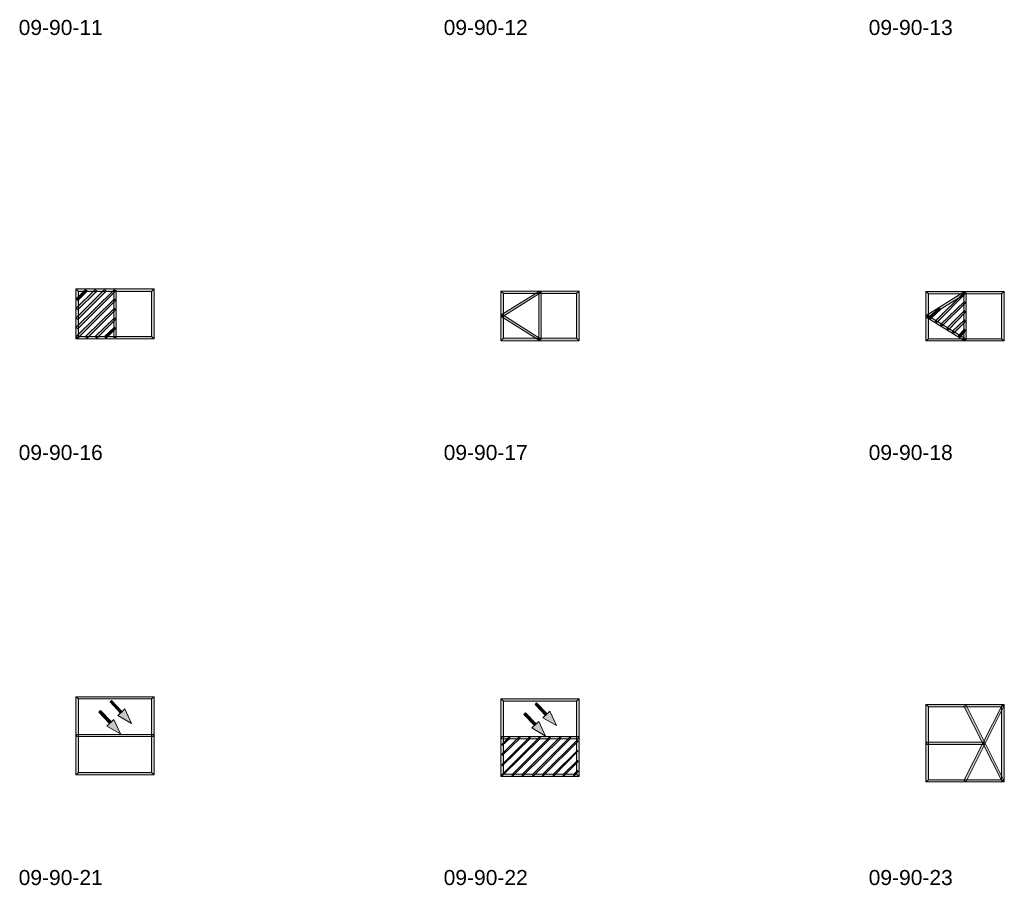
# Model space of a CAD drawing. Header units: millimetres. Extents: x 11 to 308, y -2333 to 36.
# Tile 81 of 85: x 15 to 166, y -253 to -121. Entities that reach past the tile are written whole.
import ezdxf

# ---------------------------------------------------------------- set-up
doc = ezdxf.new("R2010")
doc.units = ezdxf.units.MM
doc.layers.add('DGE_DATOS', color=7, linetype='Continuous', lineweight=0)
doc.layers.add('DGE_SIMBOLOS', color=7, linetype='Continuous', lineweight=0)
doc.styles.add('DGE_ARIAL', font='arial.ttf')

# ---------------------------------------------------------------- blocks, each defined once
blk = doc.blocks.new('DGE_09_90_16')
at = {"layer": 'DGE_SIMBOLOS', "true_color": 0x000000}
for points in [[(-6.28, -4.45), (-5.86, -4.11), (-6.28, 3.09), (-6.28, -4.45)], [(-5.86, -4.11), (-6.28, 3.09), (-5.86, 2.75), (-5.86, -4.11)], [(-6.28, 3.09), (-5.86, 2.75), (5.74, 3.09), (-6.28, 3.09)], [(-6.19, 1.65), (-5.94, 1.39), (-4.76, 3.09), (-6.19, 1.65)], [(-3.32, 3.09), (-5.94, -0.05), (-6.19, 0.21), (-3.32, 3.09)], [(-1.88, 3.09), (-5.94, -1.49), (-6.19, -1.23), (-1.88, 3.09)], [(-0.35, 3.09), (-5.94, -2.93), (-6.19, -2.67), (-0.35, 3.09)], [(-5.94, 1.39), (-4.76, 3.09), (-4.5, 2.83), (-5.94, 1.39)], [(-3.06, 2.83), (-3.32, 3.09), (-5.94, -0.05), (-3.06, 2.83)], [(-1.62, 2.83), (-1.88, 3.09), (-5.94, -1.49), (-1.62, 2.83)], [(-0.18, 2.83), (-0.35, 3.09), (-5.94, -2.93), (-0.18, 2.83)], [(-5.86, 2.75), (5.74, 3.09), (5.32, 2.75), (-5.86, 2.75)], [(5.74, 3.09), (5.32, 2.75), (5.74, -4.45), (5.74, 3.09)], [(-0.35, 1.65), (-5.94, -4.36), (-6.19, -4.11), (-0.35, 1.65)], [(-0.18, 1.39), (-0.35, 1.65), (-5.94, -4.36), (-0.18, 1.39)], [(-0.1, 2.92), (-0.44, 2.92), (-0.1, -4.28), (-0.1, 2.92)], [(-0.44, 2.92), (-0.1, -4.28), (-0.44, -4.28), (-0.44, 2.92)], [(5.32, 2.75), (5.74, -4.45), (5.32, -4.11), (5.32, 2.75)], [(-0.35, 0.21), (-4.5, -4.36), (-4.76, -4.11), (-0.35, 0.21)], [(-0.18, -0.05), (-0.35, 0.21), (-4.5, -4.36), (-0.18, -0.05)], [(-0.35, -1.23), (-3.06, -4.36), (-3.32, -4.11), (-0.35, -1.23)], [(-0.18, -1.49), (-0.35, -1.23), (-3.06, -4.36), (-0.18, -1.49)], [(-0.35, -2.67), (-1.62, -4.36), (-1.88, -4.11), (-0.35, -2.67)], [(-0.18, -2.93), (-0.35, -2.67), (-1.62, -4.36), (-0.18, -2.93)], [(5.74, -4.45), (5.32, -4.11), (-6.28, -4.45), (5.74, -4.45)], [(5.32, -4.11), (-6.28, -4.45), (-5.86, -4.11), (5.32, -4.11)]]:
    blk.add_hatch(color=18, dxfattribs=at).paths.add_polyline_path(points, flags=0)
at = {"layer": 'DGE_SIMBOLOS', "color": 18, "lineweight": 9, "true_color": 0x000000}
for points in [[(-6.28, -4.45), (-6.28, 3.17), (-5.86, 2.75), (-5.86, -4.11), (-6.28, -4.45)], [(-6.28, 3.17), (5.74, 3.17), (5.32, 2.75), (-5.86, 2.75), (-6.28, 3.17)], [(-6.19, 1.65), (-4.76, 3.09), (-4.5, 2.83), (-5.94, 1.39), (-6.19, 1.65)], [(-3.06, 2.83), (-5.94, -0.05), (-6.19, 0.21), (-3.32, 3.09), (-3.06, 2.83)], [(-1.62, 2.83), (-5.94, -1.49), (-6.19, -1.23), (-1.88, 3.09), (-1.62, 2.83)], [(-0.18, 2.83), (-5.94, -2.93), (-6.19, -2.67), (-0.35, 3.09), (-0.18, 2.83)], [(5.74, 3.17), (5.74, -4.45), (5.32, -4.11), (5.32, 2.75), (5.74, 3.17)], [(-0.18, 1.39), (-5.94, -4.36), (-6.19, -4.11), (-0.35, 1.65), (-0.18, 1.39)], [(-0.1, 2.92), (-0.1, -4.28), (-0.44, -4.28), (-0.44, 2.92), (-0.1, 2.92)], [(-0.18, -0.05), (-4.5, -4.36), (-4.76, -4.11), (-0.35, 0.21), (-0.18, -0.05)], [(-0.18, -1.49), (-3.06, -4.36), (-3.32, -4.11), (-0.35, -1.23), (-0.18, -1.49)], [(-0.18, -2.93), (-1.62, -4.36), (-1.88, -4.11), (-0.35, -2.67), (-0.18, -2.93)], [(5.74, -4.45), (-6.28, -4.45), (-5.86, -4.11), (5.32, -4.11), (5.74, -4.45)]]:
    blk.add_lwpolyline(points, close=True, dxfattribs=at)
blk = doc.blocks.new('DGE_09_90_17')
at = {"layer": 'DGE_SIMBOLOS', "true_color": 0x000000}
for points in [[(-6.28, -4.79), (-5.86, -4.36), (-6.28, 2.83), (-6.28, -4.79)], [(-5.86, -4.36), (-6.28, 2.83), (-5.86, 2.49), (-5.86, -4.36)], [(-6.28, 2.83), (-5.86, 2.49), (5.74, 2.83), (-6.28, 2.83)], [(-0.35, 2.83), (-5.94, -1.06), (-6.19, -0.81), (-0.35, 2.83)], [(-0.18, 2.58), (-0.35, 2.83), (-5.94, -1.06), (-0.18, 2.58)], [(-5.86, 2.49), (5.74, 2.83), (5.32, 2.49), (-5.86, 2.49)], [(-0.1, 2.66), (-0.44, 2.66), (-0.1, -4.62), (-0.1, 2.66)], [(-0.44, 2.66), (-0.1, -4.62), (-0.44, -4.62), (-0.44, 2.66)], [(5.74, 2.83), (5.32, 2.49), (5.74, -4.79), (5.74, 2.83)], [(5.32, 2.49), (5.74, -4.79), (5.32, -4.36), (5.32, 2.49)], [(-0.18, -4.45), (-6.19, -1.06), (-5.94, -0.81), (-0.18, -4.45)], [(-0.35, -4.7), (-0.18, -4.45), (-6.19, -1.06), (-0.35, -4.7)], [(5.74, -4.79), (5.32, -4.36), (-6.28, -4.79), (5.74, -4.79)], [(5.32, -4.36), (-6.28, -4.79), (-5.86, -4.36), (5.32, -4.36)]]:
    blk.add_hatch(color=18, dxfattribs=at).paths.add_polyline_path(points, flags=0)
at = {"layer": 'DGE_SIMBOLOS', "color": 18, "lineweight": 9, "true_color": 0x000000}
for points in [[(-6.28, -4.79), (-6.28, 2.83), (-5.86, 2.49), (-5.86, -4.36), (-6.28, -4.79)], [(-6.28, 2.83), (5.74, 2.83), (5.32, 2.49), (-5.86, 2.49), (-6.28, 2.83)], [(-0.18, 2.58), (-5.94, -1.06), (-6.19, -0.81), (-0.35, 2.83), (-0.18, 2.58)], [(-0.1, 2.66), (-0.1, -4.53), (-0.44, -4.53), (-0.44, 2.66), (-0.1, 2.66)], [(5.74, 2.83), (5.74, -4.79), (5.32, -4.36), (5.32, 2.49), (5.74, 2.83)], [(-0.35, -4.7), (-6.19, -1.06), (-5.94, -0.81), (-0.18, -4.45), (-0.35, -4.7)], [(5.74, -4.79), (-6.28, -4.79), (-5.86, -4.36), (5.32, -4.36), (5.74, -4.79)]]:
    blk.add_lwpolyline(points, close=True, dxfattribs=at)
blk = doc.blocks.new('DGE_09_90_18')
at = {"layer": 'DGE_SIMBOLOS', "true_color": 0x000000}
for points in [[(-6.28, -4.79), (-5.86, -4.45), (-6.28, 2.75), (-6.28, -4.79)], [(-5.86, -4.45), (-6.28, 2.75), (-5.86, 2.41), (-5.86, -4.45)], [(-6.28, 2.75), (-5.86, 2.41), (5.74, 2.75), (-6.28, 2.75)], [(-0.35, 2.75), (-5.94, -1.15), (-6.19, -0.89), (-0.35, 2.75)], [(-0.18, 2.41), (-0.35, 2.75), (-5.94, -1.15), (-0.18, 2.41)], [(-5.86, 2.41), (5.74, 2.75), (5.32, 2.41), (-5.86, 2.41)], [(-0.35, 2.66), (-4.59, -1.99), (-4.84, -1.74), (-0.35, 2.66)], [(-0.18, 2.49), (-0.35, 2.66), (-4.59, -1.99), (-0.18, 2.49)], [(-0.1, 2.58), (-0.44, 2.58), (-0.1, -4.62), (-0.1, 2.58)], [(-0.44, 2.58), (-0.1, -4.62), (-0.44, -4.62), (-0.44, 2.58)], [(5.74, 2.75), (5.32, 2.41), (5.74, -4.79), (5.74, 2.75)], [(5.32, 2.41), (5.74, -4.79), (5.32, -4.45), (5.32, 2.41)], [(-4.25, 0.29), (-5.52, -1.4), (-5.77, -1.15), (-4.25, 0.29)], [(-3.99, 0.04), (-4.25, 0.29), (-5.52, -1.4), (-3.99, 0.04)], [(-0.35, 1.22), (-3.74, -2.5), (-3.99, -2.25), (-0.35, 1.22)], [(-0.18, 1.05), (-0.35, 1.22), (-3.74, -2.5), (-0.18, 1.05)], [(-0.18, -4.45), (-6.19, -1.15), (-5.94, -0.89), (-0.18, -4.45)], [(-0.35, -4.79), (-0.18, -4.45), (-6.19, -1.15), (-0.35, -4.79)], [(-0.35, -0.22), (-2.81, -3.09), (-3.06, -2.84), (-0.35, -0.22)], [(-0.18, -0.39), (-0.35, -0.22), (-2.81, -3.09), (-0.18, -0.39)], [(-0.35, -1.66), (-1.96, -3.6), (-2.22, -3.35), (-0.35, -1.66)], [(-0.18, -1.82), (-0.35, -1.66), (-1.96, -3.6), (-0.18, -1.82)], [(-0.35, -3.01), (-1.03, -4.2), (-1.28, -3.94), (-0.35, -3.01)], [(-0.18, -3.26), (-0.35, -3.01), (-1.03, -4.2), (-0.18, -3.26)], [(5.74, -4.79), (5.32, -4.45), (-6.28, -4.79), (5.74, -4.79)], [(5.32, -4.45), (-6.28, -4.79), (-5.86, -4.45), (5.32, -4.45)]]:
    blk.add_hatch(color=18, dxfattribs=at).paths.add_polyline_path(points, flags=0)
at = {"layer": 'DGE_SIMBOLOS', "color": 18, "lineweight": 9, "true_color": 0x000000}
for points in [[(-6.28, -4.79), (-6.28, 2.75), (-5.86, 2.41), (-5.86, -4.45), (-6.28, -4.79)], [(-6.28, 2.75), (5.74, 2.75), (5.32, 2.41), (-5.86, 2.41), (-6.28, 2.75)], [(-0.18, 2.41), (-5.94, -1.15), (-6.19, -0.89), (-0.35, 2.75), (-0.18, 2.41)], [(-0.18, 2.49), (-4.59, -1.99), (-4.84, -1.74), (-0.35, 2.66), (-0.18, 2.49)], [(-0.1, 2.58), (-0.1, -4.62), (-0.44, -4.62), (-0.44, 2.58), (-0.1, 2.58)], [(5.74, 2.75), (5.74, -4.79), (5.32, -4.45), (5.32, 2.41), (5.74, 2.75)], [(-3.99, 0.04), (-5.52, -1.4), (-5.77, -1.15), (-4.25, 0.29), (-3.99, 0.04)], [(-0.18, 1.05), (-3.74, -2.5), (-3.99, -2.25), (-0.35, 1.22), (-0.18, 1.05)], [(-0.35, -4.79), (-6.19, -1.15), (-5.94, -0.89), (-0.18, -4.45), (-0.35, -4.79)], [(-0.18, -0.39), (-2.81, -3.09), (-3.06, -2.84), (-0.35, -0.13), (-0.18, -0.39)], [(-0.18, -1.82), (-1.96, -3.6), (-2.22, -3.35), (-0.35, -1.57), (-0.18, -1.82)], [(-0.18, -3.26), (-1.03, -4.2), (-1.28, -3.94), (-0.35, -3.01), (-0.18, -3.26)], [(5.74, -4.79), (-6.28, -4.79), (-5.86, -4.45), (5.32, -4.45), (5.74, -4.79)]]:
    blk.add_lwpolyline(points, close=True, dxfattribs=at)
blk = doc.blocks.new('DGE_09_90_21')
at = {"layer": 'DGE_SIMBOLOS', "true_color": 0x000000}
for points in [[(5.74, 5.8), (-5.86, 5.46), (-6.28, 5.8), (5.74, 5.8)], [(-5.86, 5.46), (-6.28, 5.8), (-5.86, -5.8), (-5.86, 5.46)], [(-6.28, 5.8), (-5.86, -5.8), (-6.28, -6.14), (-6.28, 5.8)], [(5.32, 5.46), (5.74, 5.8), (-5.86, 5.46), (5.32, 5.46)], [(0.83, 3.51), (-1.03, 5.03), (-0.78, 5.2), (0.83, 3.51)], [(0.58, 3.26), (0.83, 3.51), (-1.03, 5.03), (0.58, 3.26)], [(5.74, -6.14), (5.32, 5.46), (5.74, 5.8), (5.74, -6.14)], [(5.32, -5.8), (5.74, -6.14), (5.32, 5.46), (5.32, -5.8)], [(-0.86, 1.99), (-2.72, 3.42), (-2.47, 3.68), (-0.86, 1.99)], [(-1.11, 1.73), (-0.86, 1.99), (-2.72, 3.42), (-1.11, 1.73)], [(2.27, 1.73), (0.16, 2.92), (1.26, 3.93), (2.27, 1.73)], [(0.58, 0.12), (-1.54, 1.31), (-0.44, 2.32), (0.58, 0.12)], [(-6.11, 0.04), (-6.11, -0.3), (5.57, 0.04), (-6.11, 0.04)], [(-6.11, -0.3), (5.57, 0.04), (5.57, -0.3), (-6.11, -0.3)], [(-5.86, -5.8), (-6.28, -6.14), (5.32, -5.8), (-5.86, -5.8)], [(-6.28, -6.14), (5.32, -5.8), (5.74, -6.14), (-6.28, -6.14)]]:
    blk.add_hatch(color=18, dxfattribs=at).paths.add_polyline_path(points, flags=0)
at = {"layer": 'DGE_SIMBOLOS', "color": 18, "lineweight": 9, "true_color": 0x000000}
for points in [[(5.32, 5.46), (-5.86, 5.46), (-6.28, 5.8), (5.74, 5.8), (5.32, 5.46)], [(-5.86, 5.46), (-5.86, -5.8), (-6.28, -6.14), (-6.28, 5.8), (-5.86, 5.46)], [(0.58, 3.26), (-1.03, 5.03), (-0.78, 5.2), (0.83, 3.51), (0.58, 3.26)], [(5.32, -5.8), (5.32, 5.46), (5.74, 5.8), (5.74, -6.14), (5.32, -5.8)], [(-1.11, 1.73), (-2.72, 3.42), (-2.47, 3.68), (-0.86, 1.99), (-1.11, 1.73)], [(2.27, 1.73), (0.16, 2.92), (1.26, 3.93), (2.27, 1.73)], [(0.58, 0.12), (-1.54, 1.31), (-0.44, 2.32), (0.58, 0.12)], [(-6.11, 0.04), (5.57, 0.04), (5.57, -0.3), (-6.11, -0.3), (-6.11, 0.04)], [(-5.86, -5.8), (5.32, -5.8), (5.74, -6.14), (-6.28, -6.14), (-5.86, -5.8)]]:
    blk.add_lwpolyline(points, close=True, dxfattribs=at)
blk = doc.blocks.new('DGE_09_90_22')
at = {"layer": 'DGE_SIMBOLOS', "true_color": 0x000000}
for points in [[(5.74, 5.46), (-5.86, 5.12), (-6.28, 5.46), (5.74, 5.46)], [(-5.86, 5.12), (-6.28, 5.46), (-5.86, -6.06), (-5.86, 5.12)], [(-6.28, 5.46), (-5.86, -6.06), (-6.28, -6.4), (-6.28, 5.46)], [(5.32, 5.12), (5.74, 5.46), (-5.86, 5.12), (5.32, 5.12)], [(-0.78, 4.86), (-1.03, 4.61), (0.83, 3.17), (-0.78, 4.86)], [(-1.03, 4.61), (0.83, 3.17), (0.58, 2.92), (-1.03, 4.61)], [(5.74, -6.4), (5.32, 5.12), (5.74, 5.46), (5.74, -6.4)], [(5.32, -6.06), (5.74, -6.4), (5.32, 5.12), (5.32, -6.06)], [(-2.47, 3.34), (-2.72, 3.09), (-0.86, 1.65), (-2.47, 3.34)], [(-2.72, 3.09), (-0.86, 1.65), (-1.11, 1.39), (-2.72, 3.09)], [(1.26, 3.59), (2.27, 1.39), (0.16, 2.58), (1.26, 3.59)], [(-0.44, 1.99), (0.58, -0.22), (-1.54, 1.05), (-0.44, 1.99)], [(-6.11, -6.14), (-6.03, -6.31), (-0.35, -0.39), (-6.11, -6.14)], [(-6.11, -4.62), (-6.03, -4.79), (-1.88, -0.39), (-6.11, -4.62)], [(-6.11, -3.01), (-6.03, -3.18), (-3.49, -0.39), (-6.11, -3.01)], [(-6.11, -1.49), (-6.03, -1.66), (-5.01, -0.39), (-6.11, -1.49)], [(-6.03, -0.3), (-6.03, -0.64), (5.57, -0.3), (-6.03, -0.3)], [(-6.03, -0.64), (5.57, -0.3), (5.57, -0.64), (-6.03, -0.64)], [(-6.03, -6.31), (-0.35, -0.39), (-0.18, -0.55), (-6.03, -6.31)], [(-6.03, -4.79), (-1.88, -0.39), (-1.71, -0.55), (-6.03, -4.79)], [(-6.03, -3.18), (-3.49, -0.39), (-3.32, -0.55), (-6.03, -3.18)], [(-6.03, -1.66), (-5.01, -0.39), (-4.84, -0.55), (-6.03, -1.66)], [(-4.59, -6.14), (-4.42, -6.31), (1.26, -0.39), (-4.59, -6.14)], [(-4.42, -6.31), (1.26, -0.39), (1.34, -0.55), (-4.42, -6.31)], [(-3.06, -6.14), (-2.89, -6.31), (2.78, -0.39), (-3.06, -6.14)], [(-2.89, -6.31), (2.78, -0.39), (2.95, -0.55), (-2.89, -6.31)], [(-1.45, -6.14), (-1.28, -6.31), (4.3, -0.39), (-1.45, -6.14)], [(-1.28, -6.31), (4.3, -0.39), (4.47, -0.55), (-1.28, -6.31)], [(0.07, -6.14), (0.24, -6.31), (5.49, -0.81), (0.07, -6.14)], [(0.24, -6.31), (5.49, -0.81), (5.66, -0.98), (0.24, -6.31)], [(1.68, -6.14), (1.85, -6.31), (5.49, -2.42), (1.68, -6.14)], [(1.85, -6.31), (5.49, -2.42), (5.66, -2.59), (1.85, -6.31)], [(3.2, -6.14), (3.37, -6.31), (5.49, -3.94), (3.2, -6.14)], [(3.37, -6.31), (5.49, -3.94), (5.66, -4.11), (3.37, -6.31)], [(4.81, -6.14), (4.98, -6.31), (5.49, -5.47), (4.81, -6.14)], [(4.98, -6.31), (5.49, -5.47), (5.66, -5.63), (4.98, -6.31)], [(-5.86, -6.06), (-6.28, -6.4), (5.32, -6.06), (-5.86, -6.06)], [(-6.28, -6.4), (5.32, -6.06), (5.74, -6.4), (-6.28, -6.4)]]:
    blk.add_hatch(color=18, dxfattribs=at).paths.add_polyline_path(points, flags=0)
at = {"layer": 'DGE_SIMBOLOS', "color": 18, "lineweight": 9, "true_color": 0x000000}
for points in [[(5.32, 5.12), (-5.86, 5.12), (-6.28, 5.46), (5.74, 5.46), (5.32, 5.12)], [(-5.86, 5.12), (-5.86, -6.06), (-6.28, -6.4), (-6.28, 5.46), (-5.86, 5.12)], [(-0.78, 4.86), (0.83, 3.17), (0.58, 2.92), (-1.03, 4.61), (-0.78, 4.86)], [(5.32, -6.06), (5.32, 5.12), (5.74, 5.46), (5.74, -6.4), (5.32, -6.06)], [(-2.47, 3.34), (-0.86, 1.65), (-1.11, 1.39), (-2.72, 3.09), (-2.47, 3.34)], [(1.26, 3.59), (2.27, 1.39), (0.16, 2.58), (1.26, 3.59)], [(-0.44, 1.99), (0.58, -0.22), (-1.54, 1.05), (-0.44, 1.99)], [(-6.11, -0.3), (5.57, -0.3), (5.57, -0.64), (-6.11, -0.64), (-6.11, -0.3)], [(-6.11, -6.14), (-0.35, -0.39), (-0.18, -0.55), (-6.03, -6.31), (-6.11, -6.14)], [(-6.11, -4.62), (-1.88, -0.39), (-1.71, -0.55), (-6.03, -4.79), (-6.11, -4.62)], [(-6.11, -3.01), (-3.49, -0.39), (-3.32, -0.55), (-6.03, -3.18), (-6.11, -3.01)], [(-6.11, -1.49), (-5.01, -0.39), (-4.84, -0.55), (-6.03, -1.66), (-6.11, -1.49)], [(-4.59, -6.14), (1.17, -0.39), (1.34, -0.55), (-4.42, -6.31), (-4.59, -6.14)], [(-3.06, -6.14), (2.78, -0.39), (2.95, -0.55), (-2.89, -6.31), (-3.06, -6.14)], [(-1.45, -6.14), (4.3, -0.39), (4.47, -0.55), (-1.28, -6.31), (-1.45, -6.14)], [(0.07, -6.14), (5.49, -0.81), (5.57, -0.98), (0.24, -6.31), (0.07, -6.14)], [(1.68, -6.14), (5.49, -2.42), (5.57, -2.5), (1.85, -6.31), (1.68, -6.14)], [(3.2, -6.14), (5.49, -3.94), (5.57, -4.11), (3.37, -6.31), (3.2, -6.14)], [(4.81, -6.14), (5.49, -5.47), (5.57, -5.63), (4.98, -6.31), (4.81, -6.14)], [(-5.86, -6.06), (5.32, -6.06), (5.74, -6.4), (-6.28, -6.4), (-5.86, -6.06)]]:
    blk.add_lwpolyline(points, close=True, dxfattribs=at)
blk = doc.blocks.new('DGE_09_90_23')
at = {"layer": 'DGE_SIMBOLOS', "true_color": 0x000000}
for points in [[(5.74, 4.61), (-5.86, 4.27), (-6.28, 4.61), (5.74, 4.61)], [(-5.86, 4.27), (-6.28, 4.61), (-5.86, -6.9), (-5.86, 4.27)], [(-6.28, 4.61), (-5.86, -6.9), (-6.28, -7.24), (-6.28, 4.61)], [(5.32, 4.27), (5.74, 4.61), (-5.86, 4.27), (5.32, 4.27)], [(-0.1, 4.53), (-0.44, 4.36), (5.66, -6.99), (-0.1, 4.53)], [(5.4, 4.53), (-0.1, -7.16), (-0.44, -6.99), (5.4, 4.53)], [(5.66, 4.36), (5.4, 4.53), (-0.1, -7.16), (5.66, 4.36)], [(5.74, -7.24), (5.32, 4.27), (5.74, 4.61), (5.74, -7.24)], [(-0.44, 4.36), (5.66, -6.99), (5.4, -7.16), (-0.44, 4.36)], [(5.32, -6.9), (5.74, -7.24), (5.32, 4.27), (5.32, -6.9)], [(-6.11, -1.15), (-6.11, -1.49), (2.61, -1.15), (-6.11, -1.15)], [(-6.11, -1.49), (2.61, -1.15), (2.61, -1.49), (-6.11, -1.49)], [(-5.86, -6.9), (-6.28, -7.24), (5.32, -6.9), (-5.86, -6.9)], [(-6.28, -7.24), (5.32, -6.9), (5.74, -7.24), (-6.28, -7.24)]]:
    blk.add_hatch(color=18, dxfattribs=at).paths.add_polyline_path(points, flags=0)
at = {"layer": 'DGE_SIMBOLOS', "color": 18, "lineweight": 9, "true_color": 0x000000}
for points in [[(5.32, 4.27), (-5.86, 4.27), (-6.28, 4.61), (5.74, 4.61), (5.32, 4.27)], [(-5.86, 4.27), (-5.86, -6.9), (-6.28, -7.24), (-6.28, 4.61), (-5.86, 4.27)], [(-0.1, 4.53), (5.66, -6.99), (5.4, -7.16), (-0.44, 4.36), (-0.1, 4.53)], [(5.66, 4.36), (-0.1, -7.16), (-0.44, -6.99), (5.4, 4.53), (5.66, 4.36)], [(5.32, -6.9), (5.32, 4.27), (5.74, 4.61), (5.74, -7.24), (5.32, -6.9)], [(-6.11, -1.15), (2.61, -1.15), (2.61, -1.49), (-6.11, -1.49), (-6.11, -1.15)], [(-5.86, -6.9), (5.32, -6.9), (5.74, -7.24), (-6.28, -7.24), (-5.86, -6.9)]]:
    blk.add_lwpolyline(points, close=True, dxfattribs=at)

msp = doc.modelspace()

# ---------------------------------------------------------------- block references
for name, p in [('DGE_09_90_16', (30, -165)), ('DGE_09_90_17', (95, -165)), ('DGE_09_90_18', (160, -165)), ('DGE_09_90_21', (30, -230)), ('DGE_09_90_22', (95, -230)), ('DGE_09_90_23', (160, -230))]:
    msp.add_blockref(name, p)

# ---------------------------------------------------------------- texts
at = {"layer": 'DGE_DATOS', "style": 'DGE_ARIAL'}
for s, p in [('09-90-11', (15, -123)), ('09-90-12', (80, -123)), ('09-90-13', (145, -123)), ('09-90-16', (15, -188)), ('09-90-17', (80, -188)), ('09-90-18', (145, -188)), ('09-90-21', (15, -253)), ('09-90-22', (80, -253)), ('09-90-23', (145, -253))]:
    msp.add_text(s, height=2.3, dxfattribs=at).set_placement(p)

doc.saveas('drawing.dxf')
